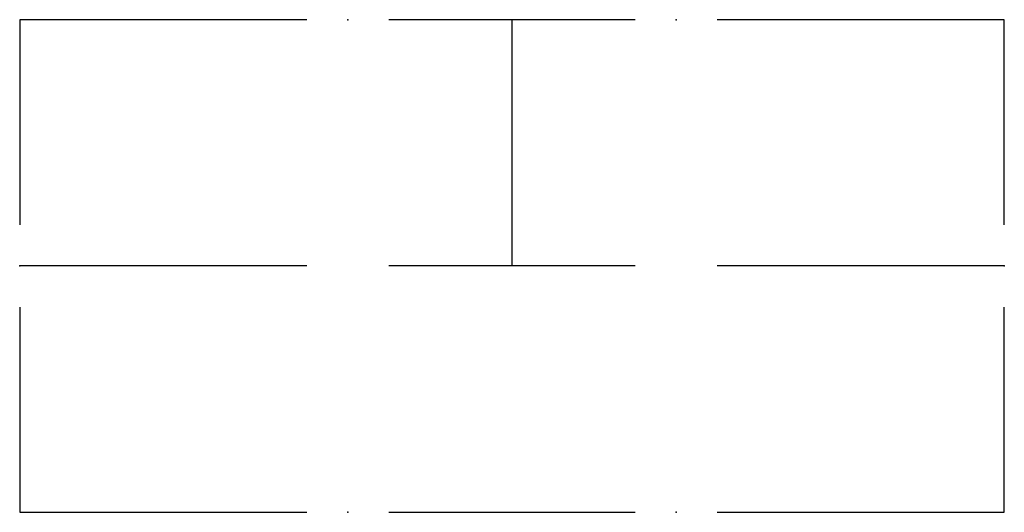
# Model space of a CAD drawing. Header units: millimetres. Extents: x -3 to 3, y 0 to 3.
import ezdxf

# ---------------------------------------------------------------- set-up
doc = ezdxf.new("R2010")
doc.units = ezdxf.units.MM
doc.layers.add('jidou1', color=3, linetype='Continuous')

msp = doc.modelspace()

# ---------------------------------------------------------------- linework, layer by layer
at = {"layer": 'jidou1', "color": 3, "linetype": 'Continuous'}
for p, q in [((-1.25, 3), (-3, 3)), ((-3, 3), (-3, 1.75)), ((0.75, 3), (-0.75, 3)), ((0, 1.5), (0, 3)), ((3, 3), (1.25, 3)), ((3, 1.75), (3, 3)), ((-1.25, 1.5), (-3, 1.5)), ((0.75, 1.5), (-0.75, 1.5)), ((3, 1.5), (1.25, 1.5)), ((-3, 1.25), (-3, 0)), ((3, 0), (3, 1.25)), ((-0.75, 0), (0.75, 0)), ((1.25, 0), (3, 0)), ((-3, 0), (-1.25, 0))]:
    msp.add_line(p, q, dxfattribs=at)
for p in [(-1, 3), (1, 3), (-3, 1.5), (3, 1.5), (-1, 0), (1, 0)]:
    msp.add_point(p, dxfattribs=at)

doc.saveas('drawing.dxf')
